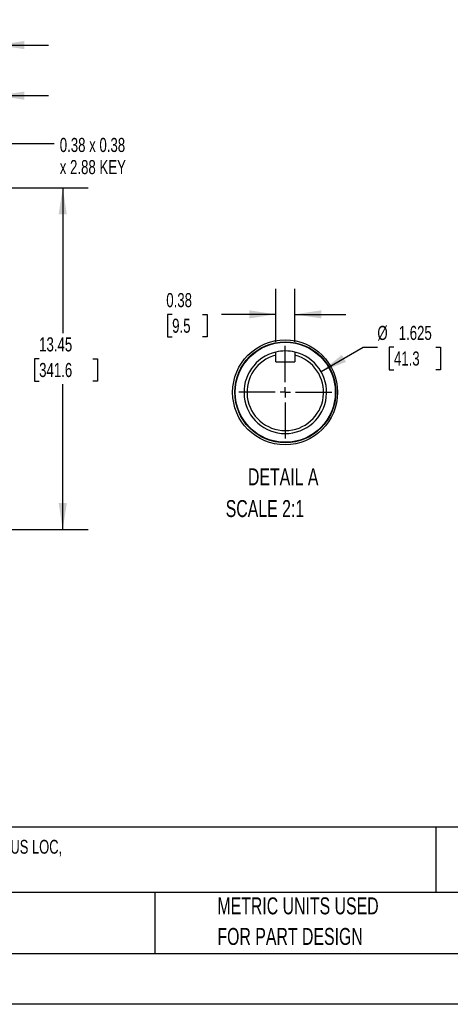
# Model space of a CAD drawing. Header units: inches. Extents: x 0 to 88, y 0 to 68.
# Tile 6 of 19: x 32.7 to 49.6, y 0 to 38.8. Entities that reach past the tile are written whole.
import ezdxf

# ---------------------------------------------------------------- set-up
doc = ezdxf.new("R2010")
doc.units = ezdxf.units.IN
doc.header["$LTSCALE"] = 8
doc.header["$MEASUREMENT"] = 0
doc.linetypes.add('CENTERX2', pattern=[0.8, 0.5, -0.1, 0.1, -0.1])
doc.layers.add('CENTER', color=40, linetype='CENTERX2')
doc.layers.add('SLD-DEFPOINTS', color=7, linetype='Continuous')
doc.layers.add('DIMENSIONS', color=140, linetype='Continuous', lineweight=25)
doc.layers.add('TEXT', color=140, linetype='Continuous', lineweight=25)
doc.styles.add('SLDTEXTSTYLE0', font='TXT', dxfattribs={"width": 0.7})
doc.dimstyles.new('SLDDIMSTYLE2', dxfattribs={"dimtxt": 0.555556, "dimasz": 1.04, "dimexe": 0, "dimexo": 0.0625, "dimgap": 0.138889, "dimtad": 0, "dimtih": 1, "dimtoh": 1, "dimrnd": 1e-09, "dimzin": 12, "dimdsep": 46, "dimtxsty": 'SLDTEXTSTYLE0', "dimsah": 1, "dimcen": 0.09, "dimadec": 0, "dimazin": 3, "dimtfac": 1, "dimtofl": 0, "dimtmove": 0, "dimatfit": 3, "dimfxl": 0, "dimfrac": 2, "dimtolj": 1, "dimtzin": 12, "dimarcsym": 0})
doc.dimstyles.new('SLDDIMSTYLE3', dxfattribs={"dimtxt": 0.555556, "dimasz": 1.04, "dimexe": 0, "dimexo": 0.0625, "dimgap": 0.138889, "dimtad": 0, "dimtih": 1, "dimtoh": 1, "dimrnd": 1e-09, "dimzin": 12, "dimdsep": 46, "dimtxsty": 'SLDTEXTSTYLE0', "dimsah": 1, "dimcen": 0.09, "dimadec": 0, "dimazin": 3, "dimtfac": 1, "dimtmove": 0, "dimatfit": 0, "dimfxl": 0, "dimfrac": 2, "dimtolj": 1, "dimtzin": 12, "dimarcsym": 0})
doc.dimstyles.new('SLDDIMSTYLE4', dxfattribs={"dimtxt": 0.18, "dimasz": 1.04, "dimexe": 0, "dimexo": 0.0625, "dimgap": 0, "dimtad": 0, "dimtih": 1, "dimtoh": 1, "dimdec": 0, "dimrnd": 1e-09, "dimzin": 0, "dimdsep": 46, "dimtxsty": 'Standard', "dimsah": 1, "dimcen": 0.09, "dimadec": 0, "dimazin": 0, "dimtfac": 1.04, "dimtdec": 0, "dimtofl": 0, "dimtmove": 0, "dimatfit": 3, "dimfxl": 0, "dimfrac": 2, "dimtolj": 1, "dimtzin": 0, "dimarcsym": 0})
doc.dimstyles.new('SLDDIMSTYLE6', dxfattribs={"dimtxt": 0.555556, "dimasz": 1.04, "dimexe": 0, "dimexo": 0.0625, "dimgap": 0.138889, "dimtad": 0, "dimtih": 1, "dimtoh": 1, "dimdec": 3, "dimlfac": 0.5, "dimrnd": 1e-09, "dimzin": 12, "dimdsep": 46, "dimtxsty": 'SLDTEXTSTYLE0', "dimsah": 1, "dimcen": 0, "dimadec": 0, "dimazin": 3, "dimtfac": 1, "dimtdec": 3, "dimtofl": 0, "dimtmove": 0, "dimatfit": 3, "dimfxl": 0, "dimfrac": 2, "dimtolj": 1, "dimtzin": 12, "dimarcsym": 0})
doc.dimstyles.new('SLDDIMSTYLE7', dxfattribs={"dimtxt": 0.555556, "dimasz": 1.04, "dimexe": 0, "dimexo": 0.0625, "dimgap": 0.138889, "dimtad": 0, "dimtih": 1, "dimtoh": 1, "dimlfac": 0.5, "dimrnd": 1e-09, "dimdsep": 46, "dimtxsty": 'SLDTEXTSTYLE0', "dimsah": 1, "dimcen": 0.09, "dimadec": 0, "dimazin": 2, "dimtfac": 1, "dimtmove": 0, "dimatfit": 0, "dimfxl": 0, "dimfrac": 2, "dimtolj": 1, "dimtzin": 12, "dimarcsym": 0})

# ---------------------------------------------------------------- blocks, each defined once
blk = doc.blocks.new('SW_NOTE_0')
at = {"layer": 'TEXT', "color": 0, "linetype": 'CENTERX2', "lineweight": 18, "char_height": 0.544, "attachment_point": 1, "style": 'SLDTEXTSTYLE0'}
for s, insert in [('TOSHIBA SD SERIES PREMIUM EFFICIENCY AC INDUCTION MOTOR, GENERAL PURPOSE, INVERTER RATED & HAZARDOUS LOC,', (0, 0.701)), ('30HP, 3-PH, 230/460 VAC, 3600RPM, TEFC, 286TS FRAME, CAST IRON, RIGID BASE ONLY MOUNT', (0, -0.158))]:
    blk.add_mtext(s, dxfattribs=dict(at, insert=insert))
blk = doc.blocks.new('SW_NOTE_0_3')
at = {"layer": 'TEXT', "color": 0, "linetype": 'CENTERX2', "lineweight": 18, "char_height": 0.66667, "attachment_point": 1, "style": 'SLDTEXTSTYLE0'}
for s, insert in [('PART DIMENSIONS MAY DIFFER SLIGHTLY', (0, 0.859)), ("DUE TO MANUFACTURER'S VARIANCES", (0, -0.344))]:
    blk.add_mtext(s, dxfattribs=dict(at, insert=insert))
blk = doc.blocks.new('SW_NOTE_0_6')
at = {"layer": 'TEXT', "color": 0, "linetype": 'CENTERX2', "lineweight": 18, "char_height": 0.66667, "attachment_point": 1, "style": 'SLDTEXTSTYLE0'}
for s, insert in [('METRIC UNITS USED', (0, 0.859)), ('FOR PART DESIGN', (0, -0.344))]:
    blk.add_mtext(s, dxfattribs=dict(at, insert=insert))
blk = doc.blocks.new('_D_5')
at = {"layer": 'DIMENSIONS'}
for p, q in [((25.572, 32.139), (28.332, 32.139)), ((28.812, 32.139), (31.582, 32.139)), ((32.062, 32.139), (35.38, 32.139)), ((34.38, 32.139), (34.38, 26.423)), ((33.451, 25.413), (33.265, 25.413)), ((33.265, 25.413), (33.265, 24.53)), ((35.565, 25.413), (35.751, 25.413)), ((35.751, 25.413), (35.751, 24.53)), ((33.265, 24.53), (33.451, 24.53)), ((35.751, 24.53), (35.565, 24.53)), ((34.38, 18.689), (34.38, 24.405)), ((25.572, 18.689), (28.332, 18.689)), ((28.812, 18.689), (35.38, 18.689))]:
    blk.add_line(p, q, dxfattribs=at)
for points in [[(34.38, 32.139), (34.22, 31.099), (34.54, 31.099)], [(34.38, 18.689), (34.54, 19.729), (34.22, 19.729)]]:
    blk.add_solid(points, dxfattribs=at)
at = {"layer": 'DIMENSIONS', "char_height": 0.5556, "attachment_point": 1, "style": 'SLDTEXTSTYLE0'}
for s, insert in [('13.45', (33.451, 26.254)), ('341.6', (33.451, 25.246))]:
    blk.add_mtext(s, dxfattribs=dict(at, insert=insert))
blk = doc.blocks.new('_D_8')
at = {"layer": 'DIMENSIONS'}
for p, q in [((28.085, 36.007), (28.085, 38.757)), ((31.822, 32.379), (31.822, 38.757)), ((28.085, 37.757), (26.085, 37.757)), ((29.128, 37.756), (28.941, 37.756)), ((28.941, 37.756), (28.941, 36.872)), ((30.779, 37.756), (30.966, 37.756)), ((30.966, 37.756), (30.966, 36.872)), ((31.822, 37.757), (33.822, 37.757)), ((28.941, 36.872), (29.128, 36.872)), ((30.966, 36.872), (30.779, 36.872)), ((28.085, 32.379), (28.085, 35.527)), ((28.085, 28.238), (28.085, 31.899)), ((31.822, 26.212), (31.822, 31.899))]:
    blk.add_line(p, q, dxfattribs=at)
for points in [[(28.085, 37.757), (27.045, 37.917), (27.045, 37.597)], [(31.822, 37.757), (32.862, 37.597), (32.862, 37.917)]]:
    blk.add_solid(points, dxfattribs=at)
at = {"layer": 'DIMENSIONS', "char_height": 0.5556, "attachment_point": 1, "style": 'SLDTEXTSTYLE0'}
for s, insert in [('3.74', (29.128, 38.596)), ('94.9', (29.128, 37.588))]:
    blk.add_mtext(s, dxfattribs=dict(at, insert=insert))
blk = doc.blocks.new('_D_9')
at = {"layer": 'DIMENSIONS'}
for p, q in [((28.572, 26.466), (28.572, 36.767)), ((31.822, 26.212), (31.822, 36.767)), ((28.572, 35.767), (26.572, 35.767)), ((29.371, 35.766), (29.184, 35.766)), ((29.184, 35.766), (29.184, 34.882)), ((31.022, 35.766), (31.209, 35.766)), ((31.209, 35.766), (31.209, 34.882)), ((31.822, 35.767), (33.822, 35.767)), ((29.184, 34.882), (29.371, 34.882)), ((31.209, 34.882), (31.022, 34.882))]:
    blk.add_line(p, q, dxfattribs=at)
for points in [[(28.572, 35.767), (27.532, 35.927), (27.532, 35.607)], [(31.822, 35.767), (32.862, 35.607), (32.862, 35.927)]]:
    blk.add_solid(points, dxfattribs=at)
at = {"layer": 'DIMENSIONS', "char_height": 0.5556, "attachment_point": 1, "style": 'SLDTEXTSTYLE0'}
for s, insert in [('3.25', (29.371, 36.606)), ('82.6', (29.371, 35.599))]:
    blk.add_mtext(s, dxfattribs=dict(at, insert=insert))
blk = doc.blocks.new('SW_NOTE_0_7')
at = {"layer": 'TEXT', "color": 0, "linetype": 'CENTERX2', "lineweight": 18, "attachment_point": 1, "style": 'SLDTEXTSTYLE0'}
for s, insert, char_height in [('0.38 x 0.38', (0.219, 0.225), 0.55556), ('x 2.88 KEY', (0.219, -0.646), 0.5556)]:
    blk.add_mtext(s, dxfattribs=dict(at, insert=insert, char_height=char_height))
blk = doc.blocks.new('_D_24')
at = {"layer": 'DIMENSIONS'}
for p, q in [((44.545, 24.904), (46.208, 25.864)), ((46.208, 25.864), (46.761, 25.864)), ((47.412, 25.864), (47.225, 25.864)), ((47.225, 25.864), (47.225, 24.981)), ((49.063, 25.864), (49.25, 25.864)), ((49.25, 25.864), (49.25, 24.981)), ((47.225, 24.981), (47.412, 24.981)), ((49.25, 24.981), (49.063, 24.981))]:
    blk.add_line(p, q, dxfattribs=at)
blk.add_solid([(44.545, 24.904), (45.525, 25.286), (45.365, 25.563)], dxfattribs=at)
at = {"layer": 'DIMENSIONS', "char_height": 0.5556, "attachment_point": 1, "style": 'SLDTEXTSTYLE0'}
for s, insert in [('%%c', (46.761, 26.705)), ('1.625', (47.6, 26.705)), ('41.3', (47.412, 25.697))]:
    blk.add_mtext(s, dxfattribs=dict(at, insert=insert))
blk = doc.blocks.new('_D_25')
at = {"layer": 'DIMENSIONS'}
for p, q in [((42.762, 26.073), (42.762, 28.158)), ((43.513, 26.073), (43.513, 28.158)), ((38.685, 27.156), (38.498, 27.156)), ((38.498, 27.156), (38.498, 26.273)), ((39.874, 27.156), (40.061, 27.156)), ((40.061, 27.156), (40.061, 26.273)), ((42.762, 27.158), (40.627, 27.158)), ((43.513, 27.158), (45.513, 27.158)), ((38.498, 26.273), (38.685, 26.273)), ((40.061, 26.273), (39.874, 26.273))]:
    blk.add_line(p, q, dxfattribs=at)
for points in [[(42.762, 27.158), (41.722, 27.318), (41.722, 26.998)], [(43.513, 27.158), (44.553, 26.998), (44.553, 27.318)]]:
    blk.add_solid(points, dxfattribs=at)
at = {"layer": 'DIMENSIONS', "char_height": 0.5556, "attachment_point": 1, "style": 'SLDTEXTSTYLE0'}
for s, insert in [('0.38', (38.454, 27.997)), ('9.5', (38.685, 26.989))]:
    blk.add_mtext(s, dxfattribs=dict(at, insert=insert))
blk = doc.blocks.new('SW_CENTERMARKSYMBOL_2')
at = {"layer": 'CENTER', "color": 0}
for p, q in [((0, 0.4), (0, 1.825)), ((-0.4, 0), (-1.825, 0)), ((0, 0), (-0.2, 0)), ((0, 0), (0, 0.2)), ((0, 0), (0, -0.2)), ((0, 0), (0.2, 0)), ((0.4, 0), (1.825, 0)), ((0, -0.4), (0, -1.825))]:
    blk.add_line(p, q, dxfattribs=at)

msp = doc.modelspace()

# ---------------------------------------------------------------- linework, layer by layer
for p, q in [((42.7621, 25.5512), (42.7621, 25.6729)), ((43.5129, 25.6729), (43.5129, 25.5512)), ((42.7621, 25.2936), (42.7621, 25.5512)), ((42.7621, 25.2936), (43.5129, 25.2936)), ((43.5129, 25.5512), (43.5129, 25.2936))]:
    msp.add_line(p, q)
at = {"color": 7, "linetype": 'Continuous'}
msp.add_line((88.0008, 0.0008), (0.0008, 0.0008), dxfattribs=at)
for radius in [1.9882, 1.9685]:
    msp.add_circle((43.1375, 24.0918), radius)
for radius, start, end in [(1.625, 103.35663, 76.64337), (1.625, 76.64338, 103.35662), (1.5069, 104.42534, 75.57466)]:
    msp.add_arc((43.1375, 24.0918), radius, start, end)
at = {"layer": 'SLD-DEFPOINTS'}
msp.add_circle((43.1298, 24.089), 2.0653, dxfattribs=at)
at = {"layer": 'TEXT'}
for p, q in [((86, 6.9689), (2, 6.9689)), ((49.0579, 6.9689), (49.0579, 4.4)), ((86, 4.4), (2, 4.4)), ((37.9989, 4.4), (37.9989, 2)), ((2, 2), (86, 2))]:
    msp.add_line(p, q, dxfattribs=at)

# ---------------------------------------------------------------- block references
at = {"layer": 'CENTER'}
msp.add_blockref('SW_CENTERMARKSYMBOL_2', (43.1375, 24.0918), dxfattribs=at)
at = {"layer": 'TEXT', "linetype": 'CENTERX2', "lineweight": 18}
for name, p in [('SW_NOTE_0_7', (34.0435, 33.8792)), ('SW_NOTE_0', (2.4703, 5.7723)), ('SW_NOTE_0_3', (17.3604, 3.3498)), ('SW_NOTE_0_6', (40.4656, 3.3498))]:
    msp.add_blockref(name, p, dxfattribs=at)

# ---------------------------------------------------------------- texts
at = {"layer": 'TEXT', "linetype": 'CENTERX2', "lineweight": 18, "char_height": 0.66667, "style": 'SLDTEXTSTYLE0'}
for s, insert, attachment_point in [('DETAIL A', (43.0544, 21.0983), 2), ('SCALE 2:1', (40.792, 19.8478), 1)]:
    msp.add_mtext(s, dxfattribs=dict(at, insert=insert, attachment_point=attachment_point))

# ---------------------------------------------------------------- dimensions: what is measured, and where the dimension line sits
at = {"layer": 'DIMENSIONS'}
for base, p1, p2, dimstyle, picture, middle in [((28.0854, 37.757), (31.8216, 25.8116), (28.0854, 27.8378), 'SLDDIMSTYLE3', '_D_8', (29.9535, 37.757)), ((28.5716, 35.767), (31.8216, 25.8116), (28.5716, 26.0661), 'SLDDIMSTYLE3', '_D_9', (30.1966, 35.767)), ((42.7621, 27.1576), (43.5129, 25.6729), (42.7621, 25.6729), 'SLDDIMSTYLE7', '_D_25', (39.2796, 27.1576))]:
    dim = msp.add_linear_dim(base=base, p1=p1, p2=p2, dimstyle=dimstyle, dxfattribs=at)
    dim.commit()
    dim.dimension.update_dxf_attribs({"geometry": picture, "text_midpoint": middle, "dimtype": 160})
dim = msp.add_linear_dim(base=(34.3804, 32.1393), p1=(25.172, 18.6893), p2=(25.172, 32.1393), angle=90, text=' <>', dimstyle='SLDDIMSTYLE2', dxfattribs=at)
dim.commit()
dim.dimension.update_dxf_attribs({"geometry": '_D_5', "text_midpoint": (34.3804, 25.4143), "dimtype": 160})
dim = msp.add_diameter_dim_2p(p1=(41.7302, 23.2793), p2=(44.5448, 24.9043), dimstyle='SLDDIMSTYLE6', dxfattribs=at)
dim.commit()
dim.dimension.update_dxf_attribs({"geometry": '_D_24', "text_midpoint": (48.2375, 25.8644), "dimtype": 163})

# ---------------------------------------------------------------- leaders
at = {"layer": 'TEXT', "linetype": 'CENTERX2', "lineweight": 18}
msp.add_leader([(30.9522, 26.2459), (32.0435, 33.8792), (34.0435, 33.8792)], dimstyle='SLDDIMSTYLE4', dxfattribs=at)

doc.saveas('drawing.dxf')
